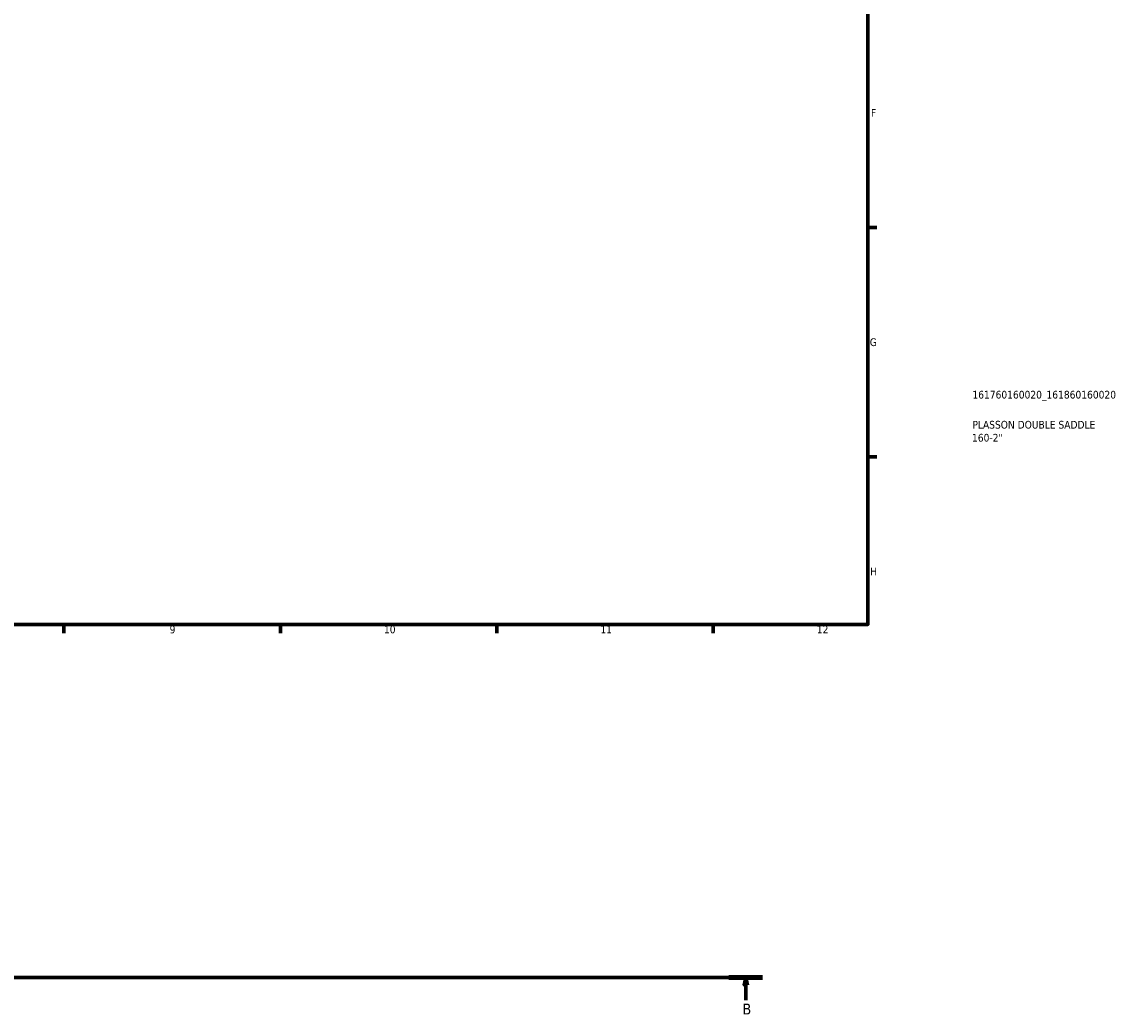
# Model space of a CAD drawing. Header units: millimetres. Extents: x 0 to 902, y -167 to 1184.
# Tile 4 of 6: x 547 to 902, y -105 to 215. Entities that reach past the tile are written whole.
import ezdxf

# ---------------------------------------------------------------- set-up
doc = ezdxf.new("R2010")
doc.units = ezdxf.units.MM
doc.linetypes.add('CHAIN', pattern=[0.7087, 0.4724, -0.0591, 0.1181, -0.0591])
for name, color, linetype, lineweight in [('Border (ISO)', 7, 'Continuous', 70), ('Section Line (ISO)', 7, 'CHAIN', 70), ('Title (ISO)', 7, 'Continuous', 50)]:
    doc.layers.add(name, color=color, linetype=linetype, lineweight=lineweight)
doc.styles.add('Label Text (ISO)', font='tahoma.ttf')
doc.styles.add('Note Text (ISO)', font='tahoma.ttf')

# ---------------------------------------------------------------- blocks, each defined once
blk = doc.blocks.new('Borders Default Border')
at = {"layer": 'Border (ISO)'}
for p, q in [((821, 148.5), (823.9, 148.5)), ((821, 74.25), (823.9, 74.25)), ((560.67, 20), (560.67, 17.1)), ((630.75, 20), (630.75, 17.1)), ((700.83, 20), (700.83, 17.1)), ((770.92, 20), (770.92, 17.1))]:
    blk.add_line(p, q, dxfattribs=at)
at = {"layer": 'Border (ISO)', "flags": 128}
blk.add_lwpolyline([(20, 20), (20, 574), (821, 574), (821, 20), (20, 20)], dxfattribs=at)
at = {"layer": 'Border (ISO)', "color": 232, "true_color": 0xca0064, "char_height": 2.5, "attachment_point": 7, "style": 'Note Text (ISO)'}
for s, insert in [('F', (822, 184.38)), ('G', (821.61, 110.08)), ('H', (821.74, 35.88)), ('9', (594.88, 17.05)), ('10', (664.29, 17.05)), ('11', (734.37, 17.1)), ('12', (804.46, 17.1))]:
    blk.add_mtext(s, dxfattribs=dict(at, insert=insert))
blk = doc.blocks.new('Title Blocks ISO')
at = {"layer": 'Title (ISO)', "color": 232, "true_color": 0xca0064, "style": 'Note Text (ISO)'}
for tag, p in [('PART_NUMBER_001', (33.84, 73.13)), ('DESCRIPTION_001', (33.84, 63.4)), ('DESCRIPTION_002', (33.71, 59.18))]:
    blk.add_attdef(tag, p, '', height=2.5, dxfattribs=at)
blk = doc.blocks.new('2dTransSection0')
at = {"layer": 'Section Line (ISO)', "linetype": 'CHAIN'}
blk.add_line((181.73, -94.34), (786.91, -94.34), dxfattribs=at)
at = {"layer": 'Section Line (ISO)', "linetype": 'Continuous', "lineweight": 140}
blk.add_line((776.01, -94.34), (786.91, -94.34), dxfattribs=at)
at = {"layer": 'Section Line (ISO)', "linetype": 'Continuous'}
for p, q in [((781.46, -94.34), (780.96, -96.84)), ((781.46, -96.84), (781.46, -94.34)), ((781.96, -96.84), (781.46, -94.34)), ((780.96, -96.84), (781.96, -96.84)), ((781.46, -101.74), (781.46, -96.84))]:
    blk.add_line(p, q, dxfattribs=at)
at = {"layer": 'Section Line (ISO)', "linetype": 'Continuous', "flags": 128}
blk.add_lwpolyline([(781.96, -96.84), (781.46, -94.34), (780.96, -96.84), (781.96, -96.84)], dxfattribs=at)
at = {"layer": 'Section Line (ISO)'}
blk.add_solid([(781.96, -96.84), (781.46, -94.34), (780.96, -96.84), (781.96, -96.84)], dxfattribs=at)
at = {"layer": 'Section Line (ISO)', "insert": (780.39, -106.34), "char_height": 3.5, "attachment_point": 7, "style": 'Label Text (ISO)'}
blk.add_mtext('B', dxfattribs=at)

msp = doc.modelspace()

# ---------------------------------------------------------------- block references
msp.add_blockref('Borders Default Border', (0, 0))
msp.add_blockref('Title Blocks ISO', (821, 20)).add_auto_attribs({'PART_NUMBER_001': '161760160020_161860160020', 'DESCRIPTION_001': 'PLASSON DOUBLE SADDLE', 'DESCRIPTION_002': '160-2"'})
at = {"layer": 'Section Line (ISO)'}
msp.add_blockref('2dTransSection0', (0, 0), dxfattribs=at)

doc.saveas('drawing.dxf')
